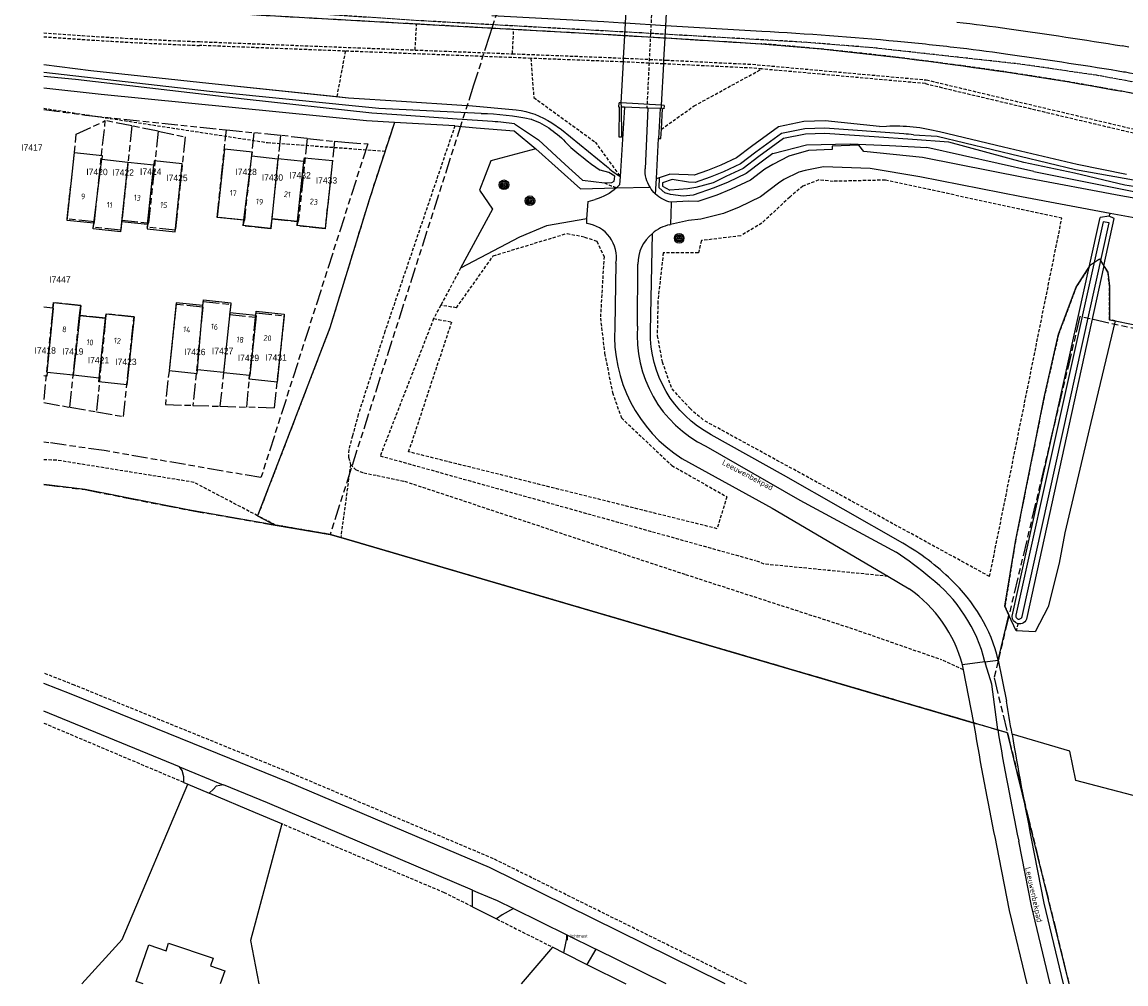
# Model space of a CAD drawing. Extents: x 168491 to 169507, y 481494 to 482503.
# Tile 1 of 108: x 168497 to 168669, y 481500 to 481651. Entities that reach past the tile are written whole.
import ezdxf
from ezdxf.enums import TextEntityAlignment as Align

# ---------------------------------------------------------------- set-up
doc = ezdxf.new("R2010")
doc.units = 0
doc.header["$LTSCALE"] = 0.5
doc.linetypes.add('KAD', pattern=[12, 5, -1, 2, -1, 2, -1])
doc.linetypes.add('STIPPELFIJN', pattern=[1.5, 1, -0.5])
doc.layers.get('0').update_dxf_attribs({"linetype": 'CONTINUOUS'})
for name, color, linetype in [('G01', 3, 'KAD'), ('G04', 3, 'CONTINUOUS'), ('G_BTD', 3, 'CONTINUOUS'), ('G_OTD', 7, 'CONTINUOUS'), ('G_OWT', 7, 'CONTINUOUS'), ('G_PSHD', 1, 'CONTINUOUS'), ('G_TNDM1', 7, 'CONTINUOUS'), ('G_WGD', 2, 'CONTINUOUS'), ('G_WTD', 4, 'CONTINUOUS'), ('L_TALUD', 7, 'CONTINUOUS'), ('LSHD', 7, 'CONTINUOUS'), ('NAR_PL', 7, 'CONTINUOUS'), ('ORL', 7, 'CONTINUOUS'), ('PPAL', 7, 'CONTINUOUS'), ('PVGO', 7, 'CONTINUOUS'), ('Z01', 2, 'CONTINUOUS')]:
    doc.layers.add(name, color=color, linetype=linetype)
doc.layers.add('PND', color=8, linetype='CONTINUOUS', lineweight=25)
doc.styles.add('ISO', font='isocpeur.ttf', dxfattribs={"height": 1})
doc.linetypes.add('GEMGRENS', pattern='A,0.2,-3,["+",STANDARD,S=5,R=0,X=-0.1,Y=-2.5],-6', length=9.2)

# ---------------------------------------------------------------- blocks, each defined once
blk = doc.blocks.new('BOOM')
at = {"color": 0}
for radius in [0.75, 0.55, 0.35, 0.15]:
    blk.add_circle((0, 0), radius, dxfattribs=at)
blk = doc.blocks.new('PAAL')
at = {"linetype": 'ByBlock', "lineweight": -2}
h = blk.add_hatch(color=0, dxfattribs=at)
h.dxf.hatch_style = 1
h.paths.add_polyline_path([(0.15, 0.8), (-0.15, 0.8), (-0.15, -0.1), (0, -0.1, -0.414214), (-0.1, 0, -1), (0.1, 0, -0.414214), (0, -0.1), (0.15, -0.1)])
at = {"linetype": 'ByBlock', "lineweight": -2, "true_color": 0x681648}
h = blk.add_hatch(color=219, dxfattribs=at)
h.dxf.hatch_style = 1
h.paths.add_polyline_path([(-0.1, 0, 1), (0.1, 0, 1)])
at = {"color": 0, "linetype": 'ByBlock', "lineweight": -2}
blk.add_attdef('PAAL', (0.5, 0.35), '', height=0.5, dxfattribs=at)

msp = doc.modelspace()

# ---------------------------------------------------------------- linework, layer by layer
at = {"layer": 'G01'}
for p, q in [((168507.966, 481619.312), (168509.64, 481635.131)), ((168513.783, 481634.295), (168509.64, 481635.131)), ((168513.783, 481634.295), (168512.24, 481619.561)), ((168517.917, 481633.461), (168513.783, 481634.295)), ((168517.917, 481633.461), (168516.392, 481619.12)), ((168528.605, 481633.693), (168532.878, 481633.242)), ((168532.878, 481633.242), (168531.421, 481619.534)), ((168537.044, 481632.803), (168532.878, 481633.242)), ((168541.232, 481632.361), (168537.044, 481632.803)), ((168541.232, 481632.361), (168539.847, 481619.342)), ((168541.232, 481632.361), (168545.505, 481631.91)), ((168512.24, 481619.561), (168516.392, 481619.12)), ((168535.695, 481619.784), (168539.847, 481619.342)), ((168501.417, 481605.772), (168500, 481591.4674)), ((168524.891, 481605.936), (168523.363, 481590.559)), ((168504.1, 481590.278), (168505.625, 481604.621)), ((168509.695, 481604.188), (168505.625, 481604.621)), ((168509.695, 481604.188), (168508.247, 481589.553)), ((168529.102, 481604.785), (168533.169, 481604.352)), ((168531.781, 481590.289), (168533.169, 481604.352)), ((168500, 481590.995), (168504.1, 481590.278)), ((168504.1, 481590.278), (168508.247, 481589.553)), ((168523.363, 481590.559), (168527.572, 481590.424)), ((168527.572, 481590.424), (168531.781, 481590.289))]:
    msp.add_line(p, q, dxfattribs=at)
for points in [[(168627.862, 481827.659), (168627.853, 481827.632), (168627.537, 481826.637), (168625.955, 481821.754), (168616.603, 481794.074), (168614.518, 481788.447), (168609.611, 481772.152), (168608.009, 481767.169), (168588.703, 481707.686), (168577.806, 481673.592), (168569.768, 481648.435), (168567.291, 481640.683), (168548.132, 481580.723), (168544.82, 481570.357)], [(168500, 481636.8626), (168506.563, 481636.014), (168524.504, 481634.125), (168528.605, 481633.693)], [(168507.966, 481619.312), (168503.693, 481619.766), (168505.101, 481633.015), (168509.64, 481635.131)], [(168517.917, 481633.461), (168522.148, 481632.607), (168520.591, 481617.969), (168516.212, 481618.435), (168516.392, 481619.12)], [(168531.421, 481619.534), (168527.148, 481619.989), (168528.605, 481633.693)], [(168545.505, 481631.91), (168547.139, 481631.738), (168550.712, 481631.508), (168534.012, 481579.246), (168509.479, 481583.475), (168500.809, 481584.709), (168500, 481584.8093)], [(168537.044, 481632.803), (168535.713, 481619.95), (168535.695, 481619.784)], [(168545.505, 481631.91), (168544.046, 481618.192), (168539.667, 481618.657), (168539.847, 481619.342)], [(168512.24, 481619.561), (168512.071, 481617.97), (168507.764, 481618.428), (168507.966, 481619.312)], [(168535.695, 481619.784), (168535.526, 481618.193), (168531.219, 481618.651), (168531.421, 481619.534)], [(168501.417, 481605.772), (168500, 481605.9226)], [(168505.625, 481604.621), (168505.807, 481606.211), (168501.512, 481606.667), (168501.417, 481605.772)], [(168524.891, 481605.936), (168520.724, 481606.379), (168519.056, 481590.698), (168523.363, 481590.559)], [(168524.891, 481605.936), (168524.986, 481606.831), (168529.293, 481606.373), (168529.102, 481604.785)], [(168508.247, 481589.553), (168512.489, 481588.811), (168514.149, 481604.418), (168509.769, 481604.884), (168509.695, 481604.188)], [(168529.102, 481604.785), (168529.078, 481604.588), (168527.572, 481590.424)], [(168533.169, 481604.352), (168533.243, 481605.048), (168537.623, 481604.582), (168536.088, 481590.15), (168531.781, 481590.289)], [(168737.696, 481587.363), (168727.389, 481589.704), (168714.523, 481592.627), (168672.577, 481602.155), (168662.19, 481604.449), (168648.75, 481547.904), (168650.851, 481539.304)], [(168500, 481578.1825), (168506.506, 481577.375), (168522.581, 481574.186), (168536.233, 481571.835), (168544.82, 481570.357)], [(168650.851, 481539.304), (168640.854, 481542.231), (168546.497, 481569.866), (168544.82, 481570.357)], [(168650.851, 481539.304), (168652.371, 481533.114), (168660.4813, 481500)]]:
    msp.add_lwpolyline(points, dxfattribs=at)
at = {"layer": 'G04', "linetype": 'GEMGRENS'}
msp.add_lwpolyline([(168660.4813, 481500), (168652.371, 481533.114), (168650.851, 481539.304), (168640.854, 481542.231), (168546.497, 481569.866), (168544.82, 481570.357), (168536.233, 481571.835), (168522.581, 481574.186), (168506.506, 481577.375), (168500, 481578.1825)], dxfattribs=at)
at = {"layer": 'G_BTD', "linetype": 'STIPPELFIJN', "lineweight": -3, "transparency": 33554687}
for points in [[(168736.963, 481611.837), (168735.422, 481612.263), (168731.045, 481614.439), (168728.606, 481617.018), (168723.464, 481624.244), (168721.123, 481626.98), (168717.387, 481630.088), (168714.281, 481631.508), (168701.606, 481634.693), (168690.965, 481637.207), (168677.681, 481639.893), (168664.774, 481642.234), (168652.854, 481643.98), (168629.829, 481646.532), (168619.434, 481647.388), (168593.625, 481648.853), (168559.506, 481650.731), (168537.024, 481652.209), (168525.971, 481652.817)], [(168528.069, 481651.982), (168558.367, 481650.294)], [(168558.138, 481646.188), (168558.367, 481650.294)], [(168558.367, 481650.294), (168559.974, 481650.205)], [(168559.974, 481650.205), (168569.509, 481649.674)], [(168569.509, 481649.674), (168573.576, 481649.448)], [(168573.362, 481645.597), (168573.576, 481649.448)], [(168573.576, 481649.448), (168587.584, 481648.668)], [(168524.403, 481647.498), (168558.138, 481646.188)], [(168587.584, 481648.668), (168590.627, 481648.484)], [(168590.627, 481648.484), (168590.904, 481648.467)], [(168590.904, 481648.467), (168597.204, 481648.086)], [(168597.204, 481648.086), (168597.457, 481648.071)], [(168597.457, 481648.071), (168612.296, 481647.174)], [(168547.212, 481646.012), (168524.38, 481646.898)], [(168547.212, 481646.012), (168545.876, 481638.91)], [(168576.251, 481644.884), (168547.212, 481646.012)], [(168558.138, 481646.188), (168573.362, 481645.597)], [(168573.362, 481645.597), (168590.719, 481644.923)], [(168590.688, 481644.323), (168576.251, 481644.884)], [(168576.251, 481644.884), (168576.708, 481638.759), (168586.315, 481631.779), (168590.214, 481626.414)], [(168591.052, 481644.309), (168590.688, 481644.323)], [(168590.719, 481644.923), (168591.078, 481644.909)], [(168596.992, 481644.022), (168591.052, 481644.309)], [(168591.078, 481644.909), (168597.024, 481644.622)], [(168597.431, 481644.001), (168596.992, 481644.022)], [(168597.024, 481644.622), (168597.435, 481644.602)], [(168610.901, 481643.351), (168597.431, 481644.001)], [(168597.435, 481644.602), (168610.943, 481643.95)], [(168610.943, 481643.95), (168638.135, 481641.512)], [(168596.673, 481633.795), (168601.807, 481637.443), (168612.383, 481643.219)], [(168612.383, 481643.219), (168610.901, 481643.351)], [(168637.996, 481640.929), (168612.383, 481643.219)], [(168500, 481637.0685), (168535.03, 481631.704), (168553.435, 481630.371)], [(168564.366, 481634.331), (168553.42, 481602.159), (168549.246, 481589.147)], [(168554.898, 481634.843), (168553.435, 481630.371)], [(168553.435, 481630.371), (168550.985, 481622.885), (168544.795, 481602.712), (168538.334, 481585.848), (168533.489, 481573.276)], [(168595.896, 481626.1), (168596.363, 481626.227)], [(168648.057, 481563.768), (168659.359, 481619.852), (168631.718, 481625.82), (168623.577, 481625.631), (168621.306, 481625.844), (168618.844, 481624.873), (168616.761, 481623.168), (168612.407, 481619.094), (168609.093, 481617.105), (168602.94, 481616.347), (168602.467, 481614.452), (168596.977, 481614.452), (168596.125, 481606.873), (168596.03, 481601.473), (168596.787, 481597.4), (168598.302, 481593.137), (168601.142, 481590.105), (168603.41, 481588.164)], [(168666.748, 481620.17), (168666.907, 481620.59)], [(168564.602, 481605.831), (168570.376, 481613.978), (168581.925, 481617.484), (168584.67, 481616.915), (168586.564, 481616.252), (168587.7, 481613.884), (168587.132, 481604.221), (168587.794, 481598.726), (168589.025, 481592.568), (168590.426, 481588.603)], [(168565.264, 481612.037), (168562.147, 481606.229)], [(168663.624, 481612.2), (168661.618, 481609.09), (168658.85, 481601.726), (168656.572, 481591.791), (168652.086, 481569.268), (168650.451, 481559.12), (168651.084, 481557.725)], [(168666.579, 481611.422), (168665.933, 481612.409)], [(168666.793, 481609.236), (168666.579, 481611.422)], [(168666.816, 481603.958), (168666.793, 481609.236)], [(168562.147, 481606.229), (168561.026, 481604.14)], [(168564.602, 481605.831), (168562.147, 481606.229)], [(168561.026, 481604.14), (168552.676, 481582.664)], [(168561.026, 481604.14), (168563.866, 481603.613)], [(168667.716, 481603.777), (168666.816, 481603.958)], [(168605.401, 481571.253), (168557.124, 481583.284), (168563.866, 481603.613)], [(168549.246, 481589.147), (168548.333, 481585.802)], [(168590.426, 481588.603), (168598.315, 481581.147), (168606.916, 481576.267), (168605.401, 481571.253)], [(168648.057, 481563.768), (168603.41, 481588.164)], [(168548.333, 481585.802), (168547.738, 481583.648)], [(168547.738, 481583.648), (168547.72, 481582.433)], [(168533.489, 481573.276), (168523.514, 481578.514), (168502.006, 481581.985), (168500, 481582.042)], [(168547.72, 481582.433), (168548.033, 481581.329)], [(168552.676, 481582.664), (168611.372, 481566.289)], [(168548.033, 481581.329), (168546.497, 481569.866)], [(168548.033, 481581.329), (168548.811, 481580.507)], [(168548.811, 481580.507), (168550.085, 481579.992)], [(168550.085, 481579.992), (168552.195, 481579.584)], [(168552.195, 481579.584), (168556.468, 481578.695)], [(168556.468, 481578.695), (168600.464, 481564.086)], [(168546.497, 481569.866), (168544.82, 481570.357), (168536.233, 481571.835), (168533.489, 481573.276)], [(168645.559, 481540.853), (168640.854, 481542.231), (168546.497, 481569.866)], [(168632.132, 481563.804), (168612.777, 481565.717), (168611.372, 481566.289)], [(168600.464, 481564.086), (168626.14, 481555.772)], [(168626.14, 481555.772), (168640.406, 481550.805)], [(168652.449, 481556.388), (168652.204, 481555.258)], [(168643.976, 481549.182), (168640.406, 481550.805)], [(168610.0233, 481500), (168570.379, 481519.605), (168539.075, 481532.838), (168504.84, 481546.757), (168500, 481548.6648)], [(168521.945, 481531.526), (168500, 481540.8098)], [(168567.135, 481512.055), (168562.717, 481514.277), (168542.266, 481522.929), (168537.25, 481525.051)], [(168570.893, 481510.164), (168579.666, 481505.751)]]:
    msp.add_lwpolyline(points, dxfattribs=at)
for points in [[(168500, 481648.8741, 0.00940626), (168524.403, 481647.498)], [(168524.38, 481646.898, -0.00938204), (168500, 481648.2726, -0.00938204)], [(168612.296, 481647.174, -0.01480056), (168642.226, 481643.919)], [(168642.226, 481643.919, -0.01360394), (168668.761, 481639.72)], [(168673.467, 481632.532, -0.00087181), (168637.996, 481640.929)], [(168638.135, 481641.512, 0.00115998), (168687.379, 481629.889)], [(168679.253, 481637.647, 0.00544609), (168668.761, 481639.72)]]:
    msp.add_lwpolyline(points, format="xyb", dxfattribs=at)
at = {"layer": 'G_BTD', "linetype": 'Continuous', "lineweight": 25, "transparency": 33554687}
for points in [[(168577.016, 481630.731), (168570, 481628.84), (168568.227, 481624.249), (168570.222, 481621.277), (168565.264, 481612.037)], [(168585.033, 481619.766), (168578.677, 481618.65), (168574.46, 481616.907), (168565.264, 481612.037)], [(168667.716, 481603.777), (168663.913, 481587.87), (168659.829, 481570.618), (168658.961, 481565.883), (168657.196, 481559.041), (168655.207, 481555.091), (168652.204, 481555.258)], [(168667.716, 481603.777), (168672.819, 481602.773), (168714.523, 481592.627), (168727.389, 481589.704), (168736.001, 481587.748)], [(168649.413, 481550.693), (168651.084, 481557.725)], [(168652.204, 481555.258), (168651.084, 481557.725)], [(168692.759, 481537.408), (168690.83, 481537.899), (168687.333, 481538.81), (168683.681, 481526.054), (168661.528, 481531.846), (168660.606, 481536.448), (168651.565, 481539.095)], [(168505.9712, 481500), (168512.298, 481506.965), (168522.576, 481531.259)], [(168537.25, 481525.051), (168533.168, 481526.778), (168526.014, 481529.805), (168525.883, 481529.86)], [(168537.25, 481525.051), (168532.372, 481506.801), (168533.6862, 481500)], [(168574.8035, 481500), (168579.666, 481505.751)], [(168579.666, 481505.751), (168581.404, 481504.876)], [(168585.013, 481503.061), (168591.0969, 481500)]]:
    msp.add_lwpolyline(points, dxfattribs=at)
at = {"layer": 'G_OTD', "linetype": 'Continuous', "lineweight": 25, "transparency": 33554687}
for points in [[(168515.5662, 481500), (168514.48, 481500.369), (168516.431, 481506.11), (168519.148, 481505.187)], [(168519.148, 481505.187), (168519.552, 481506.378), (168526.517, 481504.012), (168526.112, 481502.821), (168528.341, 481502.063), (168527.6402, 481500)]]:
    msp.add_lwpolyline(points, dxfattribs=at)
at = {"layer": 'G_OWT', "linetype": 'Continuous', "lineweight": 25, "transparency": 33554687}
for points in [[(168500, 481643.9223), (168507.385, 481642.966), (168525.861, 481641.021), (168545.876, 481638.91)], [(168550.526, 481635.079), (168509.01, 481639.217), (168500, 481640.2358)], [(168545.876, 481638.91), (168547.73, 481638.714), (168555.992, 481638.184)], [(168555.992, 481638.184), (168565.471, 481637.577)], [(168565.471, 481637.577), (168566.566, 481637.506)], [(168566.566, 481637.506), (168573.973, 481636.846)], [(168554.898, 481634.843), (168550.526, 481635.079)], [(168630.796, 481634.203), (168622.315, 481635.089), (168618.999, 481634.978), (168614.986, 481634.166), (168610.76, 481631.106), (168608.451, 481629.336), (168605.966, 481628.166), (168603.924, 481627.328), (168601.8, 481626.619), (168600.891, 481626.66), (168597.928, 481626.758)], [(168564.366, 481634.331), (168554.898, 481634.843)], [(168564.366, 481634.331), (168567.668, 481634.026)], [(168567.668, 481634.026), (168573.628, 481633.536), (168577.016, 481630.731)], [(168579.537, 481634.765), (168581.052, 481633.724)], [(168581.052, 481633.724), (168588.115, 481628.012)], [(168630.796, 481634.203), (168631.937, 481634.28)], [(168640.213, 481633.417), (168650.206, 481631.049)], [(168584.033, 481624.451), (168577.016, 481630.731)], [(168614.15, 481629.977), (168612.494, 481628.777), (168609.97, 481626.843), (168607.136, 481625.508), (168604.936, 481624.606), (168601.671, 481623.468), (168600.074, 481623.335), (168598.109, 481623.567)], [(168614.15, 481629.977), (168619.392, 481631.339), (168626.253, 481631.526), (168632.363, 481631.245), (168638.244, 481630.914)], [(168655.001, 481627.152), (168638.244, 481630.914)], [(168650.206, 481631.049), (168661.734, 481628.317)], [(168661.734, 481628.317), (168669.479, 481626.738)], [(168596.363, 481626.227), (168597.928, 481626.758)], [(168655.001, 481627.152), (168676.628, 481622.853), (168688.726, 481620.631)], [(168598.109, 481623.567), (168597.234, 481623.837), (168596.314, 481624.604), (168596.363, 481626.227)], [(168584.033, 481624.451), (168589.666, 481624.626)], [(168663.624, 481612.2), (168665.339, 481619.991)], [(168666.748, 481620.17), (168665.339, 481619.991)], [(168665.933, 481612.409), (168667.555, 481619.812)], [(168667.555, 481619.812), (168666.748, 481620.17)], [(168651.597, 481557.556), (168663.624, 481612.2)], [(168665.933, 481612.409), (168653.862, 481557.344)]]:
    msp.add_lwpolyline(points, dxfattribs=at)
for points in [[(168573.973, 481636.846, -0.11447151), (168579.537, 481634.765)], [(168631.937, 481634.28, -0.07552988), (168640.213, 481633.417)], [(168588.115, 481628.012, 0.06891883), (168590.214, 481626.414)], [(168652.449, 481556.388, -0.35832076), (168651.597, 481557.556)], [(168653.862, 481557.344, -0.45033564), (168652.449, 481556.388)]]:
    msp.add_lwpolyline(points, format="xyb", dxfattribs=at)
at = {"layer": 'G_OWT', "linetype": 'STIPPELFIJN', "lineweight": -3, "transparency": 33554687}
msp.add_lwpolyline([(168589.666, 481624.626, -0.029943), (168587.754, 481625.407)], format="xyb", dxfattribs=at)
at = {"layer": 'G_PSHD', "linetype": 'Continuous', "lineweight": 25, "transparency": 33554687}
for points in [[(168590.001, 481637.261), (168590.052, 481637.928)], [(168590.116, 481637.257), (168590.001, 481637.261)], [(168590.355, 481637.91), (168590.052, 481637.928)], [(168590.406, 481637.246), (168590.463, 481632.532), (168590.059, 481632.532), (168590.116, 481637.257)], [(168596.656, 481637.547), (168590.355, 481637.91)], [(168590.906, 481637.228), (168590.406, 481637.246)], [(168594.407, 481637.098), (168590.906, 481637.228)], [(168594.569, 481637.092), (168594.407, 481637.098)], [(168596.505, 481637.021), (168594.569, 481637.092)], [(168596.505, 481637.021), (168596.243, 481632.325)], [(168597.111, 481637.521), (168596.656, 481637.547)], [(168596.673, 481633.795), (168596.864, 481637.008)], [(168597.053, 481637.001), (168596.864, 481637.008)], [(168597.111, 481637.521), (168597.053, 481637.001)], [(168596.243, 481632.325), (168596.585, 481632.321), (168596.673, 481633.795)]]:
    msp.add_lwpolyline(points, dxfattribs=at)
at = {"layer": 'G_TNDM1', "linetype": 'Continuous', "lineweight": 25, "transparency": 33554687}
for points in [[(168591.21, 481654.365), (168591.003, 481650.374)], [(168597.51, 481653.984), (168597.303, 481649.993)], [(168591.003, 481650.374), (168590.904, 481648.467)], [(168597.303, 481649.993), (168597.204, 481648.086)], [(168590.904, 481648.467), (168590.719, 481644.923)], [(168597.204, 481648.086), (168597.024, 481644.622)], [(168590.688, 481644.323), (168590.355, 481637.91)], [(168590.719, 481644.923), (168590.688, 481644.323)], [(168596.992, 481644.022), (168596.656, 481637.547)], [(168597.024, 481644.622), (168596.992, 481644.022)], [(168590.355, 481637.91), (168590.395, 481637.246)], [(168590.406, 481637.246), (168590.395, 481637.246)], [(168596.626, 481637.016), (168596.505, 481637.021)], [(168596.656, 481637.547), (168596.626, 481637.016)]]:
    msp.add_lwpolyline(points, dxfattribs=at)
at = {"layer": 'G_WGD', "linetype": 'STIPPELFIJN', "lineweight": -3, "transparency": 33554687}
msp.add_lwpolyline([(168596.29, 481675.665), (168594.407, 481637.098)], dxfattribs=at)
at = {"layer": 'G_WGD', "linetype": 'Continuous', "lineweight": 25, "transparency": 33554687}
for points in [[(168590.724, 481650.391), (168587.695, 481650.574), (168570.132, 481651.552)], [(168591.003, 481650.374), (168590.724, 481650.391)], [(168597.303, 481649.993), (168591.003, 481650.374)], [(168612.403, 481649.08), (168597.303, 481649.993)], [(168669.834, 481646.658), (168669.327, 481646.742), (168668.82, 481646.825)], [(168590.906, 481637.228), (168590.214, 481626.414)], [(168595.896, 481626.1), (168596.243, 481632.325)], [(168623.427, 481630.832), (168623.435, 481630.607), (168619.689, 481630.47), (168616.613, 481629.564), (168614.148, 481628.242), (168612.869, 481627.532)], [(168628.35, 481630.317), (168627.564, 481631.276), (168623.416, 481631.125), (168623.427, 481630.832)], [(168684.171, 481620.573), (168668.617, 481623.361), (168653.634, 481626.171), (168637.561, 481629.354), (168628.35, 481630.317)], [(168590.214, 481626.414), (168590.142, 481625.064), (168589.666, 481624.626)], [(168612.869, 481627.532), (168610.606, 481625.798), (168607.626, 481624.395), (168605.36, 481623.465), (168602.379, 481622.47), (168600.934, 481622.535), (168598.189, 481622.354)], [(168622.062, 481627.92), (168619.185, 481627.351), (168618.183, 481627.069), (168615.829, 481625.939)], [(168637.107, 481626.347), (168629.336, 481627.633), (168622.062, 481627.92)], [(168595.759, 481623.644), (168595.896, 481626.1)], [(168615.829, 481625.939), (168615.037, 481625.366), (168612.195, 481623.189), (168608.851, 481621.614), (168606.419, 481620.616), (168602.848, 481619.697), (168600.902, 481619.496), (168598.127, 481618.86)], [(168666.907, 481620.59), (168653.059, 481623.187), (168637.107, 481626.347)], [(168585.033, 481619.766), (168585.198, 481622.455)], [(168585.198, 481622.455), (168586.307, 481622.785)], [(168584.988, 481619.036), (168585.033, 481619.766)], [(168683.57, 481617.594), (168668.07, 481620.372), (168666.907, 481620.59)], [(168598.024, 481618.836), (168598.127, 481618.86)], [(168594.973, 481602.199), (168595.268, 481617.451)], [(168589.573, 481612.829), (168589.386, 481602.747)], [(168634.455, 481568.995), (168615.79, 481579.612), (168604.45, 481585.971)], [(168599.904, 481582.243), (168614.016, 481574.474), (168625.281, 481567.842), (168632.132, 481563.804)], [(168632.132, 481563.804), (168635.477, 481561.832)], [(168649.413, 481550.693), (168650.717, 481544.27)], [(168643.976, 481549.182), (168643.832, 481549.942)], [(168645.559, 481540.853), (168643.976, 481549.182)], [(168606.665, 481500), (168606.259, 481500.201), (168569.754, 481518.241), (168538.5, 481531.452), (168504.282, 481545.364), (168500, 481547.0519)], [(168521.259, 481533.986), (168500, 481542.7148)], [(168645.88, 481539.167), (168645.559, 481540.853)], [(168521.945, 481531.526), (168521.92, 481532.441), (168521.685, 481533.391), (168521.259, 481533.986)], [(168521.945, 481531.526), (168522.576, 481531.259)], [(168522.576, 481531.259), (168525.883, 481529.86)], [(168528.158, 481531.154), (168526.997, 481530.946), (168526.573, 481530.49), (168525.883, 481529.86)], [(168567.132, 481514.687), (168535.043, 481528.327), (168528.158, 481531.154)], [(168654.575, 481522.764), (168656.554, 481512.66), (168659.574, 481500)], [(168653.9195, 481500), (168651.178, 481511.493), (168649.185, 481521.672)], [(168567.135, 481512.055), (168567.121, 481513.997), (168567.132, 481514.687)], [(168567.135, 481512.055), (168570.893, 481510.164)], [(168573.538, 481511.79), (168571.754, 481510.835), (168570.893, 481510.164)], [(168573.538, 481511.79), (168582, 481507.616)], [(168581.404, 481504.876), (168582, 481507.616)], [(168581.404, 481504.876), (168585.013, 481503.061)], [(168586.418, 481505.436), (168585.013, 481503.061)], [(168597.4371, 481500), (168586.418, 481505.436)]]:
    msp.add_lwpolyline(points, dxfattribs=at)
for points in [[(168633.611, 481647.523, 0.01060742), (168612.403, 481649.08)], [(168642.898, 481650.561, -0.00559541), (168651.099, 481649.511)], [(168651.099, 481649.511, -0.00575203), (168668.82, 481646.825)], [(168642.436, 481646.592, 0.00532627), (168633.611, 481647.523)], [(168650.546, 481645.553, 0.00579498), (168642.436, 481646.592)], [(168668.175, 481642.882, 0.00572665), (168650.546, 481645.553)], [(168669.3, 481642.697, 0.00100781), (168668.175, 481642.882)], [(168679.891, 481640.824, 0.00539682), (168669.3, 481642.697)], [(168589.666, 481624.626, -0.11858467), (168586.307, 481622.785)], [(168598.189, 481622.354, -0.13495838), (168595.759, 481623.644)], [(168589.573, 481612.829, 0.42434485), (168584.988, 481619.036)], [(168598.024, 481618.836, 0.14267102), (168595.268, 481617.451)], [(168589.386, 481602.747, 0.27224317), (168599.904, 481582.243)], [(168604.45, 481585.971, -0.28219288), (168594.973, 481602.199)], [(168642.045, 481563.234, 0.06510072), (168634.455, 481568.995)], [(168649.413, 481550.693, 0.14628028), (168642.045, 481563.234)], [(168643.832, 481549.942, 0.17356223), (168635.477, 481561.832)], [(168651.565, 481539.095, -0.00228904), (168650.717, 481544.27)], [(168649.185, 481521.672, -0.00990049), (168645.88, 481539.167)], [(168651.565, 481539.095, 0.00747606), (168654.575, 481522.764)]]:
    msp.add_lwpolyline(points, format="xyb", dxfattribs=at)
at = {"layer": 'G_WGD', "lineweight": -3, "transparency": 33554687}
for points in [[(168594.569, 481637.092), (168594.136, 481627.613)], [(168589.666, 481624.626), (168594.9, 481624.7)], [(168598.187, 481622.237), (168598.127, 481618.86)], [(168598.189, 481622.354), (168598.187, 481622.237)], [(168592.946, 481602.966), (168593.019, 481612.649)], [(168603.629, 481584.162), (168618.365, 481575.719), (168633.43, 481567.574)], [(168647.328, 481550.412), (168643.832, 481549.942)], [(168647.328, 481550.412), (168649.413, 481550.693)], [(168649.331, 481539.749), (168648.378, 481546.914), (168647.406, 481550.087)], [(168521.259, 481533.986), (168527.587, 481531.388), (168528.158, 481531.154)], [(168657.5181, 481500), (168654.599, 481512.236), (168652.615, 481522.367)], [(168567.132, 481514.687), (168567.977, 481514.327), (168570.998, 481513.043), (168573.538, 481511.79)], [(168582, 481507.616), (168586.418, 481505.436)]]:
    msp.add_lwpolyline(points, dxfattribs=at)
for points in [[(168594.9, 481624.7, -0.1482753), (168594.136, 481627.613)], [(168595.759, 481623.644, -0.06620886), (168594.9, 481624.7)], [(168595.268, 481617.451, 0.23555087), (168593.019, 481612.649)], [(168592.946, 481602.966, 0.30679037), (168603.629, 481584.162)], [(168638.713, 481563.62, 0.02942784), (168633.43, 481567.574)], [(168647.328, 481550.412, 0.16939833), (168638.713, 481563.62)], [(168647.328, 481550.412, -0.00651695), (168647.406, 481550.087)], [(168649.331, 481539.749, 0.00989009), (168652.615, 481522.367)]]:
    msp.add_lwpolyline(points, format="xyb", dxfattribs=at)
at = {"layer": 'G_WTD', "linetype": 'Continuous', "lineweight": 25, "transparency": 33554687}
for points in [[(168568.449, 481636.273), (168552.445, 481637.02), (168525.951, 481639.685), (168500, 481642.6864)], [(168555.292, 481636.045), (168551.354, 481636.326), (168531.354, 481638.471), (168504.988, 481641.591), (168500, 481642.0406)], [(168564.72, 481635.371), (168555.292, 481636.045)], [(168570.226, 481634.978), (168564.72, 481635.371)], [(168576.302, 481635.368), (168576.36, 481635.356), (168576.414, 481635.335)], [(168573.694, 481634.613), (168577.437, 481632.152), (168581.638, 481628.277), (168584.352, 481625.796), (168587.754, 481625.407)], [(168634.642, 481633.081), (168622.275, 481633.947), (168619.132, 481633.842), (168615.455, 481633.097), (168611.441, 481630.191), (168609.048, 481628.357), (168606.425, 481627.122), (168604.322, 481626.259), (168601.96, 481625.47), (168600.903, 481625.518), (168598.38, 481625.917)], [(168629.977, 481632.611), (168622.245, 481633.122), (168619.228, 481633.021), (168615.793, 481632.326), (168611.933, 481629.531), (168609.479, 481627.649), (168606.757, 481626.368), (168604.786, 481625.371), (168602.076, 481624.641), (168600.816, 481624.456), (168597.992, 481624.25)], [(168635.998, 481632.189), (168629.977, 481632.611)], [(168661.351, 481626.917), (168653.433, 481628.593), (168641.659, 481631.769), (168635.998, 481632.189)], [(168636.12, 481632.895), (168636.132, 481632.893), (168639.869, 481632.681), (168661.516, 481627.506), (168681.987, 481623.843), (168700.401, 481619.476)], [(168589.345, 481626.014), (168589.413, 481626.439), (168588.439, 481627.038), (168587.083, 481627.401)], [(168672.622, 481624.533), (168669.236, 481625.055), (168661.351, 481626.917)], [(168587.754, 481625.407), (168588.919, 481625.427)], [(168588.919, 481625.427), (168589.288, 481625.664), (168589.345, 481626.014)], [(168598.38, 481625.917), (168596.879, 481625.386), (168596.863, 481624.884), (168597.992, 481624.25)], [(168665.831, 481619.298), (168652.161, 481557.728)], [(168653.126, 481557.505), (168666.762, 481619.161)], [(168666.762, 481619.161), (168665.831, 481619.298)]]:
    msp.add_lwpolyline(points, dxfattribs=at)
for points in [[(168568.449, 481636.273, -0.04540036), (168576.302, 481635.368)], [(168576.414, 481635.335, -0.11990383), (168581.924, 481631.504)], [(168573.694, 481634.613, 0.02796374), (168570.226, 481634.978)], [(168636.12, 481632.895, 0.00549597), (168634.642, 481633.081)], [(168581.924, 481631.504, 0.04295454), (168587.083, 481627.401)], [(168652.161, 481557.728, 1.04071851), (168653.126, 481557.505)]]:
    msp.add_lwpolyline(points, format="xyb", dxfattribs=at)
at = {"layer": 'L_TALUD', "linetype": 'Continuous', "transparency": 33554687}
for points in [[(168528.069, 481651.982), (168559.974, 481650.205)], [(168559.974, 481650.205), (168569.509, 481649.674)], [(168569.509, 481649.674), (168587.584, 481648.668), (168590.627, 481648.484)], [(168590.627, 481648.484), (168597.457, 481648.071), (168612.296, 481647.174)], [(168500, 481643.9223), (168507.385, 481642.966), (168525.861, 481641.021), (168547.73, 481638.714), (168555.992, 481638.184)], [(168555.992, 481638.184), (168565.471, 481637.577)], [(168565.471, 481637.577), (168566.566, 481637.506), (168573.973, 481636.846)], [(168554.898, 481634.843), (168550.985, 481622.885), (168544.795, 481602.712), (168538.334, 481585.848), (168533.489, 481573.276)], [(168579.537, 481634.765), (168581.052, 481633.724), (168588.115, 481628.012)], [(168651.084, 481557.725), (168650.451, 481559.12), (168652.086, 481569.268), (168656.572, 481591.791), (168658.85, 481601.726), (168661.618, 481609.09), (168663.871, 481612.582), (168665.245, 481613.525)], [(168665.245, 481613.525), (168665.737, 481612.708), (168666.579, 481611.422), (168666.793, 481609.236), (168666.816, 481603.958), (168667.716, 481603.777)], [(168667.716, 481603.777), (168663.913, 481587.87), (168659.829, 481570.618), (168658.961, 481565.883), (168657.196, 481559.041), (168655.207, 481555.091), (168652.204, 481555.258), (168651.084, 481557.725)], [(168533.489, 481573.276), (168536.233, 481571.835), (168544.82, 481570.357), (168546.497, 481569.866), (168640.854, 481542.231), (168645.988, 481540.727)]]:
    msp.add_lwpolyline(points, dxfattribs=at)
for points in [[(168612.296, 481647.174, -0.01480056), (168642.226, 481643.919)], [(168642.226, 481643.919, -0.01360394), (168668.761, 481639.72)], [(168679.253, 481637.647, 0.00544609), (168668.761, 481639.72)], [(168573.973, 481636.846, -0.11447151), (168579.537, 481634.765)]]:
    msp.add_lwpolyline(points, format="xyb", dxfattribs=at)
at = {"layer": 'LSHD', "linetype": 'Continuous', "lineweight": 13, "transparency": 33554687}
msp.add_lwpolyline([(168677.681, 481639.893), (168664.774, 481642.234), (168652.854, 481643.98), (168629.829, 481646.532), (168619.434, 481647.388), (168593.625, 481648.853), (168559.506, 481650.731), (168537.024, 481652.209), (168514.434, 481653.452), (168500, 481654.3366)], dxfattribs=at)
at = {"layer": 'PND', "linetype": 'Continuous', "lineweight": 25, "transparency": 33554687}
for points in [[(168507.832, 481619.069), (168503.666, 481619.512), (168504.796, 481630.146), (168509.176, 481629.68), (168509.112, 481629.084)], [(168532.599, 481629.604), (168532.662, 481630.201), (168528.283, 481630.666), (168527.152, 481620.032), (168531.319, 481619.589)], [(168507.832, 481619.069), (168509.112, 481629.084)], [(168509.112, 481629.084), (168513.182, 481628.651)], [(168513.182, 481628.651), (168512.201, 481619.308)], [(168513.182, 481628.651), (168517.252, 481628.218)], [(168516.259, 481618.877), (168516.185, 481618.181), (168520.564, 481617.715), (168521.695, 481628.349), (168517.316, 481628.815), (168517.252, 481628.218)], [(168516.259, 481618.877), (168517.252, 481628.218)], [(168531.319, 481619.589), (168532.599, 481629.604)], [(168532.599, 481629.604), (168536.669, 481629.171)], [(168536.669, 481629.171), (168535.688, 481619.829)], [(168540.739, 481628.739), (168536.669, 481629.171)], [(168540.739, 481628.739), (168540.803, 481629.335), (168545.182, 481628.869), (168544.051, 481618.235), (168539.672, 481618.701), (168539.746, 481619.397)], [(168539.746, 481619.397), (168540.739, 481628.739)], [(168535.688, 481619.829), (168535.518, 481618.238), (168531.224, 481618.694), (168531.319, 481619.589)], [(168535.688, 481619.829), (168539.746, 481619.397)], [(168512.201, 481619.308), (168512.032, 481617.717), (168507.737, 481618.174), (168507.832, 481619.069)], [(168516.259, 481618.877), (168512.201, 481619.308)], [(168501.417, 481605.772), (168500, 481605.9228)], [(168500.562, 481595.712), (168501.52, 481605.763), (168501.417, 481605.772)], [(168501.417, 481605.772), (168501.512, 481606.667), (168505.807, 481606.211), (168505.637, 481604.62)], [(168524.918, 481606.191), (168520.751, 481606.634), (168519.62, 481596), (168524, 481595.534), (168524.063, 481596.131)], [(168524.063, 481596.131), (168524.918, 481606.191)], [(168524.918, 481606.191), (168525.013, 481607.086), (168529.308, 481606.629), (168529.138, 481605.038)], [(168505.637, 481604.62), (168504.632, 481595.28)], [(168505.637, 481604.62), (168509.695, 481604.188)], [(168509.695, 481604.188), (168509.769, 481604.884), (168514.149, 481604.418), (168513.018, 481593.784), (168508.639, 481594.25), (168508.702, 481594.847)], [(168508.702, 481594.847), (168509.695, 481604.188)], [(168529.138, 481605.038), (168528.133, 481595.698)], [(168533.196, 481604.606), (168529.138, 481605.038)], [(168533.196, 481604.606), (168533.27, 481605.303), (168537.65, 481604.837), (168536.519, 481594.203), (168532.14, 481594.668), (168532.203, 481595.265)], [(168532.203, 481595.265), (168532.31, 481595.254), (168533.303, 481604.595), (168533.196, 481604.606)], [(168500.562, 481595.712), (168500.499, 481595.116), (168500, 481595.169)], [(168504.632, 481595.28), (168500.562, 481595.712)], [(168528.133, 481595.698), (168524.063, 481596.131)], [(168528.133, 481595.698), (168532.203, 481595.265)], [(168508.702, 481594.847), (168504.632, 481595.28)]]:
    msp.add_lwpolyline(points, dxfattribs=at)

# ---------------------------------------------------------------- block references
at = {"layer": 'PPAL', "linetype": 'Continuous', "lineweight": 13, "transparency": 33554687}
msp.add_blockref('PAAL', (168581.891, 481506.91), dxfattribs=at).add_auto_attribs({'PAAL': 'lichtmast'})
at = {"layer": 'PVGO', "linetype": 'Continuous', "lineweight": 0, "transparency": 33554687}
for p in [(168572.043, 481625.091), (168576.105, 481622.597), (168599.465, 481616.715)]:
    msp.add_blockref('BOOM', p, dxfattribs=at)

# ---------------------------------------------------------------- texts
at = {"layer": 'NAR_PL', "linetype": 'Continuous', "lineweight": 70, "transparency": 33554687, "style": 'ISO'}
for s, p in [('9', (168506.172, 481623.268)), ('13', (168514.652, 481623.07)), ('17', (168529.658, 481623.788)), ('21', (168538.14, 481623.591)), ('23', (168542.285, 481622.446)), ('11', (168510.308, 481621.923)), ('15', (168518.798, 481621.926)), ('19', (168533.793, 481622.444)), ('8', (168503.237, 481602.461)), ('14', (168522.412, 481602.435)), ('16', (168526.737, 481602.88)), ('10', (168507.243, 481600.426)), ('12', (168511.536, 481600.673)), ('18', (168530.744, 481600.844)), ('20', (168535.037, 481601.092))]:
    msp.add_text(s, height=0.9, rotation=353.9, dxfattribs=at).set_placement(p, align=Align.MIDDLE_CENTER)
at = {"layer": 'ORL', "linetype": 'Continuous', "lineweight": 25, "transparency": 33554687, "style": 'ISO'}
for rotation, p in [(332.1, (168610.205, 481579.675)), (282.2, (168654.992, 481513.983))]:
    msp.add_text('Leeuwenbekpad', height=0.9, rotation=rotation, dxfattribs=at).set_placement(p, align=Align.MIDDLE_CENTER)
at = {"layer": 'Z01', "ltscale": 0.5}
for s, p in [('I7417', (168496.479, 481630.4333)), ('I7420', (168506.6665, 481626.5974)), ('I7422', (168510.7735, 481626.5051)), ('I7424', (168515.0785, 481626.6466)), ('I7425', (168519.18, 481625.6626)), ('I7428', (168530.013, 481626.6142)), ('I7430', (168534.1315, 481625.7256)), ('I7432', (168538.4635, 481626.0712)), ('I7433', (168542.586, 481625.2826)), ('I7447', (168500.8668, 481609.7655)), ('I7418', (168498.564, 481598.6605)), ('I7419', (168502.8805, 481598.5065)), ('I7426', (168521.9735, 481598.425)), ('I7427', (168526.328, 481598.5761)), ('I7421', (168506.8975, 481597.1373)), ('I7423', (168511.198, 481596.8844)), ('I7429', (168530.3705, 481597.4921)), ('I7431', (168534.702, 481597.5438))]:
    msp.add_text(s, height=1, dxfattribs=at).set_placement(p)

doc.saveas('drawing.dxf')
